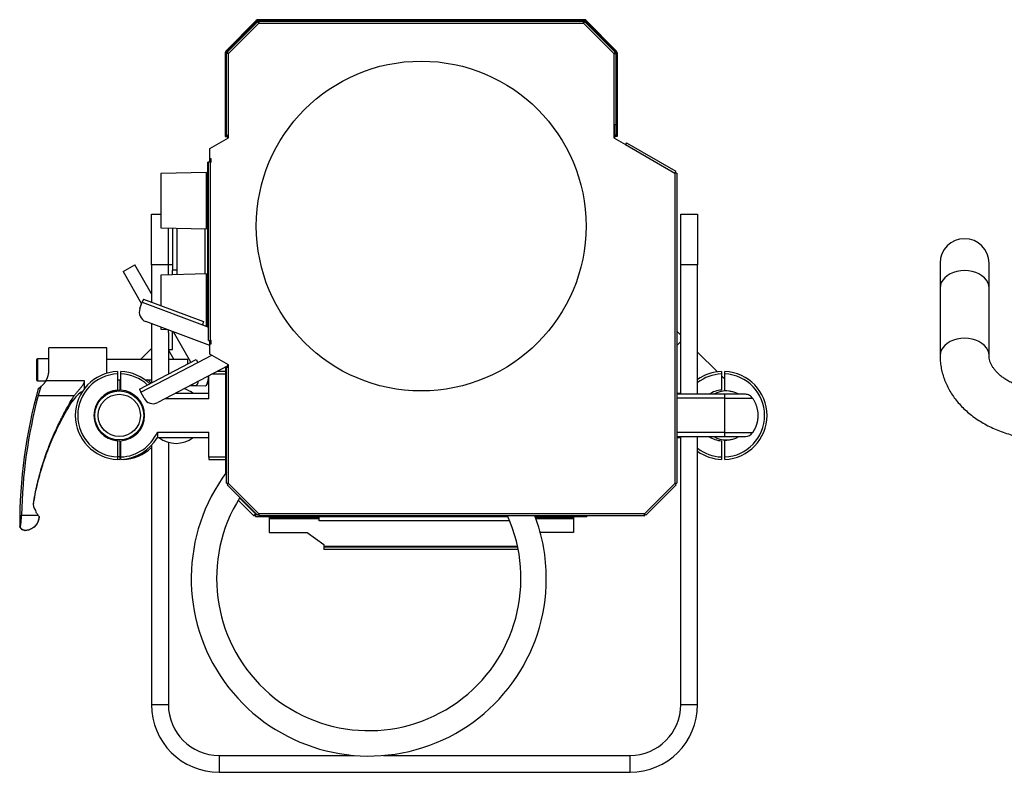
# Model space of a CAD drawing. Header units: millimetres. Extents: x 101 to 1818, y 136 to 1912.
# Tile 8 of 10: x 101 to 683, y 1467 to 1912. Entities that reach past the tile are written whole.
import ezdxf

# ---------------------------------------------------------------- set-up
doc = ezdxf.new("R2010")
doc.units = ezdxf.units.MM

msp = doc.modelspace()

# ---------------------------------------------------------------- linework, layer by layer
at = {"color": 7, "linetype": 'Continuous', "lineweight": 25}
for p, q in [((240.42, 1911.05), (222.66, 1893.28)), ((222.84, 1892.71), (240.89, 1910.76)), ((240.63, 1910.54), (222.86, 1892.78)), ((223.17, 1892.47), (241.13, 1910.43)), ((240.79, 1910.68), (240.42, 1911.05)), ((240.65, 1910.52), (240.63, 1910.54)), ((241.78, 1909.88), (240.89, 1910.76)), ((241.96, 1910.95), (241.62, 1910.95)), ((241.62, 1910.95), (241.62, 1910.04)), ((434.13, 1911.6), (241.77, 1911.6)), ((241.77, 1911.6), (241.77, 1910.95)), ((433.94, 1911.2), (241.96, 1911.2)), ((241.96, 1909.95), (241.96, 1911.2)), ((242.03, 1910.8), (433.87, 1910.8)), ((433.94, 1909.95), (433.94, 1911.2)), ((434.28, 1910.95), (433.94, 1910.95)), ((434.12, 1909.88), (435.01, 1910.76)), ((434.13, 1911.6), (434.13, 1910.95)), ((434.28, 1910.04), (434.28, 1910.95)), ((434.77, 1910.43), (452.73, 1892.47)), ((453.06, 1892.71), (435.01, 1910.76)), ((435.11, 1910.68), (435.48, 1911.05)), ((435.27, 1910.54), (435.25, 1910.52)), ((453.04, 1892.78), (435.27, 1910.54)), ((435.48, 1911.05), (453.24, 1893.28)), ((224, 1891.6), (242, 1909.6)), ((241.96, 1909.95), (241.7, 1909.95)), ((242, 1909.6), (433.9, 1909.6)), ((433.9, 1909.6), (451.9, 1891.6)), ((434.2, 1909.95), (433.94, 1909.95)), ((222.66, 1893.28), (223.01, 1892.93)), ((223.73, 1891.82), (222.84, 1892.71)), ((222.86, 1892.78), (222.89, 1892.75)), ((452.17, 1891.82), (453.06, 1892.71)), ((453.24, 1893.28), (452.89, 1892.93)), ((453.01, 1892.75), (453.04, 1892.78)), ((222.1, 1891.94), (222.1, 1842.6)), ((222.46, 1891.94), (222.1, 1891.94)), ((222.4, 1843.23), (222.4, 1891.64)), ((223.65, 1891.64), (222.4, 1891.64)), ((223.45, 1891.79), (222.45, 1891.79)), ((222.45, 1891.79), (222.45, 1891.64)), ((222.8, 1843.23), (222.8, 1891.58)), ((223.45, 1891.79), (223.45, 1891.64)), ((223.6, 1891.94), (223.48, 1891.94)), ((223.6, 1891.94), (223.6, 1891.64)), ((224, 1843.23), (224, 1891.6)), ((451.9, 1891.6), (451.9, 1849.73)), ((452.25, 1891.64), (453.5, 1891.64)), ((452.3, 1891.94), (452.3, 1891.64)), ((452.3, 1891.94), (452.42, 1891.94)), ((452.45, 1891.64), (452.45, 1891.79)), ((453.45, 1891.79), (452.45, 1891.79)), ((453.1, 1891.58), (453.1, 1849.73)), ((453.44, 1891.94), (453.8, 1891.94)), ((453.45, 1891.64), (453.45, 1891.79)), ((453.5, 1843.23), (453.5, 1891.64)), ((453.8, 1891.94), (453.8, 1842.6)), ((451.9, 1849.73), (451.9, 1841.73)), ((451.9, 1849.73), (453.1, 1849.73)), ((452.25, 1849.73), (452.25, 1841.76)), ((212.95, 1835.35), (224, 1841.73)), ((222.1, 1842.6), (223.6, 1842.6)), ((222.4, 1843.23), (222.8, 1843.23)), ((222.8, 1843.23), (224, 1843.23)), ((223.6, 1843.23), (223.6, 1842.6)), ((223.65, 1841.76), (223.65, 1843.23)), ((223.65, 1841.76), (224, 1841.76)), ((224, 1841.73), (224, 1843.23)), ((451.9, 1841.76), (452.25, 1841.76)), ((451.9, 1841.73), (458.83, 1837.73)), ((453.5, 1843.23), (452.25, 1843.23)), ((452.3, 1843.23), (452.3, 1842.6)), ((453.8, 1842.6), (452.3, 1842.6)), ((212.95, 1829.35), (212.95, 1835.35)), ((459.43, 1838.77), (458.83, 1837.73)), ((458.83, 1837.73), (487.95, 1820.92)), ((459.43, 1838.77), (488.55, 1821.96)), ((212.95, 1827.35), (212.95, 1829.35)), ((213.8, 1829.35), (212.95, 1829.35)), ((213.8, 1827.35), (213.8, 1829.35)), ((211.7, 1730.03), (211.7, 1827.35)), ((212.1, 1827.35), (211.7, 1827.35)), ((212.1, 1721.85), (212.1, 1827.35)), ((213.3, 1827.35), (212.1, 1827.35)), ((213.3, 1721.85), (213.3, 1827.35)), ((213.3, 1827.35), (213.8, 1827.35)), ((210.95, 1821.31), (183.95, 1820.6)), ((183.95, 1820.6), (183.95, 1804.6)), ((210.95, 1787.9), (210.95, 1821.31)), ((487.95, 1820.92), (488.55, 1821.96)), ((487.95, 1820.92), (487.95, 1637.45)), ((489.15, 1820.92), (487.95, 1820.92)), ((489.15, 1820.92), (489.15, 1637.48)), ((183.95, 1804.6), (183.95, 1788.6)), ((178.45, 1766.6), (178.45, 1796.6)), ((178.45, 1796.6), (183.95, 1796.6)), ((491.45, 1796.6), (501.45, 1796.6)), ((491.45, 1766.6), (491.45, 1796.6)), ((501.45, 1796.6), (501.45, 1766.6)), ((183.95, 1788.6), (210.95, 1787.9)), ((188.45, 1766.6), (188.45, 1788.48)), ((190.95, 1788.42), (190.95, 1763.6)), ((193.45, 1788.35), (193.45, 1763.6)), ((209.95, 1787.92), (209.95, 1761.28)), ((211.7, 1793.2), (210.95, 1793.2)), ((161.6, 1762.63), (168.52, 1766.63)), ((178.45, 1749.43), (168.52, 1766.63)), ((188.45, 1766.6), (178.45, 1766.6)), ((178.45, 1766.6), (178.45, 1744.65)), ((190.95, 1766.6), (188.45, 1766.6)), ((188.45, 1760.72), (188.45, 1766.6)), ((501.45, 1766.6), (491.45, 1766.6)), ((491.45, 1690.1), (491.45, 1766.6)), ((501.45, 1690.1), (501.45, 1766.6)), ((644.81, 1767.6), (644.81, 1752.96)), ((673.81, 1752.96), (673.81, 1767.6)), ((161.6, 1762.63), (172.61, 1743.55)), ((210.95, 1761.31), (183.95, 1760.6)), ((183.95, 1760.6), (183.95, 1744.6)), ((190.95, 1760.79), (190.95, 1763.6)), ((193.45, 1763.6), (190.95, 1763.6)), ((193.45, 1763.6), (193.45, 1760.85)), ((210.95, 1730.31), (210.95, 1761.31)), ((644.81, 1752.96), (644.81, 1712.96)), ((673.81, 1712.96), (673.81, 1752.96)), ((171.58, 1740.81), (172.99, 1744.56)), ((173.69, 1746.43), (172.99, 1744.56)), ((172.99, 1744.56), (208.56, 1731.21)), ((173.69, 1746.43), (209.27, 1733.08)), ((183.95, 1744.6), (183.95, 1742.58)), ((210.95, 1740.6), (211.7, 1740.6)), ((210.95, 1740), (211.7, 1740)), ((212.95, 1718.88), (175.09, 1733.09)), ((178.45, 1731.83), (178.45, 1696.83)), ((183.95, 1729.76), (183.95, 1728.6)), ((209.27, 1733.08), (208.56, 1731.21)), ((208.56, 1731.21), (212.1, 1729.88)), ((183.95, 1728.6), (187.28, 1728.52)), ((188.45, 1726.6), (188.45, 1728.08)), ((188.45, 1726.6), (188.45, 1702.07)), ((190.95, 1716.6), (190.95, 1727.14)), ((201.77, 1709.05), (191.43, 1726.96)), ((491.45, 1725.06), (489.15, 1727.36)), ((212.1, 1721.85), (213.3, 1721.85)), ((212.95, 1719.85), (212.95, 1721.85)), ((212.95, 1719.85), (213.8, 1719.85)), ((212.95, 1713.85), (212.95, 1719.85)), ((213.8, 1721.85), (213.3, 1721.85)), ((213.8, 1719.85), (213.8, 1721.85)), ((491.45, 1721.36), (489.15, 1719.06)), ((152.01, 1717.6), (117.79, 1717.6)), ((117.79, 1704.6), (117.79, 1717.6)), ((152.01, 1702.53), (152.01, 1717.6)), ((178.45, 1717.16), (171.89, 1710.6)), ((188.45, 1716.6), (190.95, 1716.6)), ((188.45, 1716.11), (191.63, 1710.6)), ((205.85, 1708.93), (214.04, 1713.22)), ((224, 1707.47), (212.95, 1713.85)), ((513.13, 1703.38), (501.45, 1715.06)), ((110.51, 1710.56), (110.51, 1704.6)), ((117.79, 1711.1), (111.06, 1711.1)), ((111.06, 1711.1), (111.06, 1704.6)), ((178.45, 1710.6), (152.01, 1710.6)), ((171.27, 1693.07), (204.92, 1710.71)), ((172.19, 1691.29), (205.85, 1708.93)), ((223.65, 1706.97), (182.15, 1685.22)), ((200.01, 1710.6), (188.45, 1710.6)), ((200.01, 1708.13), (200.01, 1710.6)), ((204.92, 1710.71), (205.85, 1708.93)), ((222.2, 1706.21), (222.2, 1703.6)), ((222.8, 1706.53), (222.8, 1705.97)), ((223.6, 1706.6), (222.94, 1706.6)), ((223.65, 1706.6), (223.6, 1706.6)), ((223.6, 1705.97), (223.6, 1706.6)), ((223.65, 1705.97), (223.65, 1707.44)), ((224, 1707.44), (223.65, 1707.44)), ((224, 1705.97), (224, 1707.47)), ((110.51, 1704.6), (110.51, 1698.65)), ((111.06, 1704.6), (111.06, 1698.1)), ((158.4, 1703.58), (158.4, 1702.15)), ((158.4, 1702.15), (158.4, 1692.57)), ((160.4, 1702.15), (160.4, 1703.58)), ((160.4, 1692.57), (160.4, 1702.15)), ((212.4, 1687.44), (212.4, 1701.08)), ((214.49, 1702.17), (222.4, 1702.17)), ((222.4, 1703.6), (217.22, 1703.6)), ((222.4, 1643.49), (222.4, 1705.97)), ((222.8, 1705.97), (222.4, 1705.97)), ((222.8, 1637.48), (222.8, 1705.97)), ((224, 1705.97), (222.8, 1705.97)), ((224, 1637.45), (224, 1705.97)), ((515.5, 1703.58), (515.5, 1702.15)), ((515.5, 1702.15), (515.5, 1692.57)), ((517.5, 1699.01), (515.5, 1701.01)), ((517.5, 1702.15), (517.5, 1703.58)), ((517.5, 1692.57), (517.5, 1702.15)), ((111.06, 1698.1), (116.02, 1698.1)), ((116.07, 1698.2), (138.68, 1698.2)), ((138.68, 1698.2), (138.68, 1693.31)), ((158.4, 1698.6), (160.4, 1698.6)), ((159.89, 1698.6), (159.7, 1698.41)), ((159.7, 1698.6), (159.7, 1692.57)), ((174.73, 1698.6), (178.45, 1698.6)), ((201.7, 1695.32), (202.12, 1695.31)), ((202.19, 1695.31), (204.78, 1695.25)), ((204.78, 1695.25), (210.36, 1695.14)), ((211.46, 1696.47), (212.4, 1696.45)), ((111.44, 1689.41), (132.88, 1689.41)), ((137.37, 1691.6), (137.49, 1691.6)), ((171.27, 1693.07), (172.19, 1691.29)), ((174.05, 1687.75), (172.19, 1691.29)), ((212.4, 1690.6), (192.42, 1690.6)), ((491.45, 1690.6), (489.15, 1690.6)), ((517.35, 1690.1), (489.15, 1690.1)), ((529.74, 1690.1), (517.35, 1690.1)), ((517.35, 1690.1), (517.35, 1687.78)), ((131.36, 1687.21), (131.36, 1685.67)), ((212.4, 1687.44), (186.38, 1687.44)), ((517.35, 1687.78), (489.15, 1687.78)), ((517.35, 1687.78), (533.96, 1687.78)), ((169.65, 1667.35), (172.37, 1670.07)), ((181.92, 1667.77), (212.4, 1667.77)), ((181.92, 1667.77), (181.92, 1664.6)), ((212.4, 1653.03), (212.4, 1667.77)), ((517.35, 1667.43), (489.15, 1667.43)), ((517.35, 1667.43), (533.96, 1667.43)), ((158.4, 1662.64), (158.4, 1653.05)), ((159.7, 1662.64), (159.7, 1653.05)), ((160.4, 1653.05), (160.4, 1662.64)), ((178.45, 1659.91), (178.45, 1506.6)), ((181.92, 1664.6), (212.4, 1664.6)), ((188.45, 1661.74), (188.45, 1506.6)), ((489.15, 1665.1), (517.35, 1665.1)), ((489.15, 1664.6), (491.45, 1664.6)), ((491.45, 1506.6), (491.45, 1665.1)), ((501.45, 1506.6), (501.45, 1665.1)), ((515.5, 1662.64), (515.5, 1653.05)), ((517.35, 1665.1), (529.74, 1665.1)), ((517.5, 1653.05), (517.5, 1662.64)), ((159.7, 1653.05), (158.4, 1653.14)), ((158.4, 1653.05), (158.4, 1651.62)), ((158.4, 1651.7), (159.7, 1651.62)), ((159.7, 1653.05), (159.7, 1651.62)), ((160.4, 1651.62), (160.4, 1653.05)), ((161.7, 1651.62), (161.7, 1651.7)), ((222.4, 1653.03), (212.4, 1653.03)), ((212.4, 1653.03), (212.4, 1651.6)), ((212.4, 1651.6), (222.4, 1651.6)), ((515.5, 1653.05), (515.5, 1651.62)), ((517.5, 1651.62), (517.5, 1653.05)), ((241.13, 1618.62), (223.17, 1636.59)), ((242, 1619.45), (224, 1637.45)), ((487.95, 1637.45), (469.95, 1619.45)), ((488.78, 1636.59), (470.82, 1618.62)), ((108.7, 1625.46), (109.39, 1629.27)), ((108.7, 1625.81), (108.7, 1625.46)), ((238.89, 1618.3), (229.73, 1627.46)), ((240, 1619.45), (230.59, 1628.86)), ((239.78, 1619.18), (238.89, 1618.3)), ((239.77, 1619.1), (239.77, 1618.3)), ((239.77, 1619.1), (239.96, 1619.1)), ((239.96, 1619.1), (239.96, 1617.85)), ((240, 1619.45), (240.3, 1619.45)), ((469.95, 1619.45), (242, 1619.45)), ((101.59, 1618.6), (111.38, 1618.6)), ((111.87, 1616.28), (112, 1617)), ((111.87, 1616.72), (111.87, 1616.28)), ((112, 1617.45), (112, 1617)), ((112.01, 1617.07), (112.01, 1617.53)), ((239.77, 1618.3), (239.96, 1618.3)), ((239.96, 1617.85), (389.17, 1617.85)), ((469.92, 1618.25), (242.03, 1618.25)), ((247.95, 1617.85), (247.95, 1616.8)), ((269.7, 1616.8), (247.95, 1616.8)), ((247.95, 1616.8), (247.95, 1616.4)), ((277.7, 1616.4), (247.95, 1616.4)), ((247.95, 1616.4), (247.95, 1608.3)), ((269.7, 1616.8), (269.7, 1617.85)), ((277.7, 1616.8), (269.7, 1616.8)), ((277.7, 1616.8), (277.7, 1617.85)), ((277.7, 1616.4), (277.7, 1616.8)), ((277.7, 1615.3), (277.7, 1616.4)), ((390.26, 1615.3), (277.7, 1615.3)), ((405.37, 1617.85), (435.94, 1617.85)), ((406.2, 1616.8), (405.75, 1616.8)), ((427.95, 1616.4), (405.89, 1616.4)), ((406.2, 1616.8), (406.2, 1617.85)), ((427.95, 1616.8), (406.2, 1616.8)), ((427.95, 1617.85), (427.95, 1616.8)), ((427.95, 1616.8), (427.95, 1616.4)), ((427.95, 1616.4), (427.95, 1608.3)), ((435.94, 1618.25), (435.94, 1617.85)), ((103.59, 1609.61), (103.81, 1609.6)), ((247.95, 1608.3), (270.45, 1608.3)), ((270.45, 1608.3), (280.45, 1601.3)), ((427.95, 1608.3), (408.41, 1608.3)), ((280.45, 1601.3), (280.45, 1600.2)), ((280.45, 1600.2), (280.45, 1599.8)), ((394.93, 1600.2), (280.45, 1600.2)), ((395.02, 1599.8), (280.45, 1599.8)), ((280.45, 1599.8), (280.45, 1598.3)), ((395.32, 1598.3), (280.45, 1598.3)), ((178.45, 1506.6), (188.45, 1506.6)), ((491.45, 1506.6), (501.45, 1506.6)), ((218.45, 1476.6), (218.45, 1466.6)), ((218.45, 1476.6), (298.24, 1476.6)), ((315.67, 1476.6), (461.45, 1476.6)), ((461.45, 1466.6), (461.45, 1476.6)), ((218.45, 1466.6), (461.45, 1466.6))]:
    msp.add_line(p, q, dxfattribs=at)
at = {"color": 7, "linetype": 'Continuous', "lineweight": 25, "flags": 128}
for points in [[(673.81, 1752.96), (673.63, 1754.56), (673.1, 1756.13), (672.23, 1757.61), (671.04, 1758.98), (669.56, 1760.21), (667.83, 1761.25), (665.89, 1762.09), (663.79, 1762.71), (661.58, 1763.08), (659.31, 1763.21), (657.04, 1763.08), (654.83, 1762.71), (652.73, 1762.09), (650.79, 1761.25), (649.06, 1760.21), (647.58, 1758.98), (646.39, 1757.61), (645.52, 1756.13), (644.99, 1754.56), (644.81, 1752.96)], [(673.81, 1713), (673.63, 1714.56), (673.1, 1716.13), (672.23, 1717.61), (671.04, 1718.98), (669.56, 1720.21), (667.83, 1721.25), (665.89, 1722.09), (663.79, 1722.71), (661.58, 1723.08), (659.31, 1723.21), (657.04, 1723.08), (654.83, 1722.71), (652.73, 1722.09), (650.79, 1721.25), (649.06, 1720.21), (647.58, 1718.98), (646.39, 1717.61), (645.52, 1716.13), (644.99, 1714.56), (644.81, 1712.96), (644.81, 1712.96)], [(210.36, 1695.14), (210.48, 1695.15), (210.9, 1695.43), (211.29, 1696.06), (211.64, 1697.01), (211.92, 1698.21), (212.11, 1699.61), (212.21, 1700.98)], [(178.29, 1696.75), (176.82, 1698), (176.03, 1698.6)], [(201.51, 1695.37), (201.66, 1695.32), (201.93, 1695.38)], [(201.77, 1695.51), (201.89, 1695.41), (202.3, 1695.32), (202.72, 1695.6), (203.1, 1696.2)], [(204.78, 1695.25), (204.9, 1695.27), (205.32, 1695.54), (205.71, 1696.17), (206.06, 1697.12), (206.24, 1697.85)], [(204.78, 1695.25), (204.9, 1695.27), (205.32, 1695.54), (205.71, 1696.17), (206.06, 1697.12), (206.24, 1697.85)], [(517.5, 1692.57), (519.85, 1692.22), (521.33, 1691.8)], [(521.33, 1663.4), (519.85, 1662.98), (517.5, 1662.64)], [(109.35, 1622.33), (109.79, 1621.36), (110.14, 1620.6)], [(110.6, 1619.77), (111.04, 1619.12), (111.38, 1618.6)], [(239.71, 1619.11), (239.73, 1619.1), (239.77, 1619.1)]]:
    msp.add_lwpolyline(points, dxfattribs=at)
at = {"color": 7, "linetype": 'Continuous', "lineweight": 25}
for centre, radius in [((337.95, 1789.6), 97.5), ((159.4, 1677.6), 14.5), ((159.4, 1677.6), 12.5)]:
    msp.add_circle(centre, radius, dxfattribs=at)
for centre, radius, start, end in [((241.77, 1909.7), 1.9, 90, 135), ((241.62, 1909.55), 1.4, 90, 135), ((434.13, 1909.7), 1.9, 45, 90), ((434.28, 1909.55), 1.4, 45, 90), ((242.53, 1908.55), 1.4, 112.09541, 119.65989), ((433.37, 1908.55), 1.4, 60.30604, 67.86359), ((224, 1891.94), 1.9, 135, 180), ((223.85, 1891.79), 1.4, 135, 180), ((452.05, 1891.79), 1.4, 0, 45), ((451.9, 1891.94), 1.9, 0, 45), ((223.85, 1891.79), 0.4, 143.77177, 180), ((225.05, 1891.07), 1.4, 150.30604, 157.86359), ((450.85, 1891.07), 1.4, 21.12224, 29.65989), ((452.05, 1891.79), 0.4, 0, 36.22823), ((223.25, 1841.76), 0.4, 300, 0), ((452.65, 1841.76), 0.4, 180, 240), ((209.55, 1793.2), 2.9, 42.15096, 61.13427), ((659.31, 1767.6), 14.5, 0, 180), ((177.2, 1738.71), 6, 159.43, 249.43), ((209.55, 1740), 2.9, 298.86573, 317.84904), ((111.06, 1710.56), 0.545, 90, 180), ((223.25, 1707.44), 0.4, 0, 60), ((159.4, 1677.6), 26, 92.20423, 267.79577), ((159.4, 1677.6), 24.57, 92.33246, 267.66754), ((159.4, 1677.6), 26, 46.01498, 87.79577), ((159.4, 1677.6), 24.57, 47.12393, 87.66754), ((516.5, 1677.6), 26, 92.20423, 125.36943), ((516.5, 1677.6), 24.57, 92.33246, 127.77068), ((516.5, 1677.6), 26, 0, 87.79577), ((516.5, 1677.6), 24.57, 272.33246, 87.66754), ((111.06, 1698.65), 0.545, 180, 270), ((400.66, 1613.08), 300.15, 164.44055, 180.21993), ((400.66, 1613.08), 299.12, 165.21627, 178.94261), ((159.4, 1677.6), 15, 93.82255, 266.17745), ((160.7, 1677.6), 15, 93.82255, 114.93176), ((159.4, 1677.6), 15, 273.82255, 86.17745), ((193, 1677.6), 16.5, 51.98772, 73.24271), ((516.5, 1677.6), 15, 93.82255, 123.55731), ((518.4, 1677.6), 14.5, 59.54969, 120.45031), ((179.36, 1690.54), 6, 207.65969, 297.65969), ((516.5, 1677.6), 26, 272.20423, 0), ((159.4, 1677.6), 24.57, 272.33246, 336.40241), ((529.74, 1670.1), 5, 270.0573, 327.69709), ((529.75, 1670.1), 5, 269.9427, 327.6358), ((160.7, 1677.6), 15, 245.06824, 266.17745), ((159.4, 1677.6), 26, 272.20423, 330), ((193, 1677.6), 16.5, 231.98772, 308.01228), ((516.5, 1677.6), 15, 236.44269, 266.17745), ((518.4, 1677.6), 14.5, 239.54969, 300.45031), ((160.7, 1677.6), 26, 272.20423, 313.05439), ((516.5, 1677.6), 24.57, 232.22932, 267.66754), ((516.5, 1677.6), 26, 234.63057, 267.79577), ((306.96, 1581.24), 105, 143.2716, 0), ((486.85, 1637.98), 1.4, 331.81387, 337.83444), ((306.96, 1581.24), 90, 147.91152, 24.28327), ((103.81, 1617.8), 8.2, 307.98979, 349.30655), ((111.61, 1617.07), 0.4, 349.30655, 0), ((239.77, 1619.5), 1.2, 236.42862, 270), ((306.96, 1581.24), 105, 0, 20.64021), ((103.81, 1613.1), 3.5, 199.59905, 240.75026), ((218.45, 1506.6), 40, 180, 270), ((218.45, 1506.6), 30, 180, 270), ((461.45, 1506.6), 40, 270, 0), ((461.45, 1506.6), 30, 270, 0)]:
    msp.add_arc(centre, radius, start, end, dxfattribs=at)
for points, knots in [([(241.86, 1909.75), (241.76, 1909.85), (241.52, 1910.1), (241.19, 1910.43), (240.94, 1910.7), (240.91, 1910.74), (240.89, 1910.76)], [0, 0, 0, 0, 0.180565, 0.45371, 0.726855, 1, 1, 1, 1]), ([(242, 1909.6), (241.89, 1909.71), (241.77, 1909.82), (241.57, 1910.02), (241.47, 1910.12), (241.31, 1910.27), (241.25, 1910.33), (241.16, 1910.41), (241.13, 1910.43), (241.13, 1910.43)], [0, 0, 0, 0, 0.25, 0.25, 0.5, 0.5, 0.75, 0.75, 1, 1, 1, 1]), ([(241.96, 1911.2), (241.97, 1911.18), (241.97, 1911.13), (241.98, 1910.76), (241.99, 1910.31), (241.99, 1909.97), (242, 1909.85)], [0, 0, 0, 0, 0.277447, 0.554895, 0.832342, 1, 1, 1, 1]), ([(242.03, 1910.8), (242.02, 1910.8), (242.02, 1910.77), (242.02, 1910.65), (242.01, 1910.56), (242.01, 1910.34), (242.01, 1910.21), (242, 1909.92), (242, 1909.76), (242, 1909.6)], [0, 0, 0, 0, 0.25, 0.25, 0.5, 0.5, 0.75, 0.75, 1, 1, 1, 1]), ([(433.9, 1909.6), (433.9, 1909.76), (433.9, 1909.92), (433.89, 1910.21), (433.89, 1910.34), (433.89, 1910.56), (433.88, 1910.65), (433.88, 1910.77), (433.88, 1910.8), (433.87, 1910.8)], [0, 0, 0, 0, 0.25, 0.25, 0.5, 0.5, 0.75, 0.75, 1, 1, 1, 1]), ([(433.94, 1911.2), (433.93, 1911.18), (433.93, 1911.13), (433.92, 1910.76), (433.91, 1910.31), (433.91, 1909.97), (433.9, 1909.84)], [0, 0, 0, 0, 0.277368, 0.554737, 0.832105, 1, 1, 1, 1]), ([(434.77, 1910.43), (434.76, 1910.43), (434.74, 1910.41), (434.65, 1910.33), (434.59, 1910.27), (434.43, 1910.12), (434.33, 1910.02), (434.12, 1909.82), (434.01, 1909.71), (433.9, 1909.6)], [0, 0, 0, 0, 0.25, 0.25, 0.5, 0.5, 0.75, 0.75, 1, 1, 1, 1]), ([(434.05, 1909.75), (434.14, 1909.85), (434.38, 1910.1), (434.7, 1910.43), (434.96, 1910.7), (434.99, 1910.74), (435.01, 1910.76)], [0, 0, 0, 0, 0.179443, 0.452962, 0.726481, 1, 1, 1, 1]), ([(222.84, 1892.71), (222.86, 1892.69), (222.9, 1892.66), (223.17, 1892.41), (223.5, 1892.09), (223.75, 1891.84), (223.85, 1891.75)], [0, 0, 0, 0, 0.273519, 0.547038, 0.820557, 1, 1, 1, 1]), ([(453.06, 1892.71), (453.04, 1892.69), (453, 1892.66), (452.73, 1892.41), (452.4, 1892.08), (452.15, 1891.84), (452.05, 1891.75)], [0, 0, 0, 0, 0.273145, 0.54629, 0.819435, 1, 1, 1, 1]), ([(223.76, 1891.61), (223.63, 1891.61), (223.3, 1891.61), (222.84, 1891.62), (222.47, 1891.63), (222.42, 1891.64), (222.4, 1891.64)], [0, 0, 0, 0, 0.167895, 0.445263, 0.722632, 1, 1, 1, 1]), ([(224, 1891.6), (223.84, 1891.6), (223.69, 1891.6), (223.4, 1891.59), (223.26, 1891.59), (223.04, 1891.59), (222.95, 1891.59), (222.83, 1891.58), (222.8, 1891.58), (222.8, 1891.58)], [0, 0, 0, 0, 0.25, 0.25, 0.5, 0.5, 0.75, 0.75, 1, 1, 1, 1]), ([(223.17, 1892.47), (223.17, 1892.47), (223.19, 1892.44), (223.27, 1892.36), (223.33, 1892.29), (223.49, 1892.13), (223.58, 1892.04), (223.78, 1891.83), (223.89, 1891.72), (224, 1891.6)], [0, 0, 0, 0, 0.25, 0.25, 0.5, 0.5, 0.75, 0.75, 1, 1, 1, 1]), ([(451.9, 1891.6), (452.01, 1891.72), (452.12, 1891.83), (452.32, 1892.04), (452.41, 1892.13), (452.57, 1892.29), (452.63, 1892.36), (452.71, 1892.44), (452.73, 1892.47), (452.73, 1892.47)], [0, 0, 0, 0, 0.25, 0.25, 0.5, 0.5, 0.75, 0.75, 1, 1, 1, 1]), ([(453.1, 1891.58), (453.1, 1891.58), (453.07, 1891.58), (452.95, 1891.59), (452.86, 1891.59), (452.64, 1891.59), (452.5, 1891.59), (452.21, 1891.6), (452.06, 1891.6), (451.9, 1891.6)], [0, 0, 0, 0, 0.25, 0.25, 0.5, 0.5, 0.75, 0.75, 1, 1, 1, 1]), ([(452.09, 1891.61), (452.23, 1891.61), (452.59, 1891.61), (453.06, 1891.62), (453.43, 1891.63), (453.48, 1891.64), (453.5, 1891.64)], [0, 0, 0, 0, 0.188433, 0.458955, 0.729478, 1, 1, 1, 1]), ([(452.13, 1891.62), (452.14, 1891.62), (452.18, 1891.62), (452.23, 1891.63), (452.24, 1891.64), (452.25, 1891.64)], [0, 0, 0, 0, 0.058825, 0.529412, 1, 1, 1, 1]), ([(644.81, 1712.96), (644.82, 1712.18), (644.86, 1710.23), (645.19, 1707.11), (645.87, 1703.63), (646.85, 1700.2), (648.14, 1696.85), (649.72, 1693.57), (651.59, 1690.39), (653.75, 1687.32), (656.19, 1684.38), (658.9, 1681.57), (661.87, 1678.91), (665.08, 1676.42), (668.51, 1674.12), (672.16, 1672), (675.99, 1670.1), (679.99, 1668.41), (684.14, 1666.94), (688.4, 1665.7), (692.77, 1664.7), (697.21, 1663.93), (701.71, 1663.4), (705.75, 1663.14), (708.29, 1663.11), (709.31, 1663.1)], [0, 0, 0, 0, 0.028063, 0.070488, 0.112912, 0.155438, 0.198169, 0.241193, 0.284581, 0.32838, 0.372613, 0.417275, 0.462337, 0.507748, 0.553446, 0.599362, 0.645433, 0.691601, 0.737824, 0.784061, 0.830296, 0.876522, 0.922739, 0.968953, 1, 1, 1, 1]), ([(709.31, 1692.1), (708.76, 1692.11), (707.09, 1692.12), (704.33, 1692.29), (701.07, 1692.68), (697.89, 1693.26), (694.82, 1694.01), (691.89, 1694.93), (689.12, 1696.01), (686.55, 1697.21), (684.19, 1698.53), (682.06, 1699.95), (680.17, 1701.43), (678.53, 1702.96), (677.15, 1704.51), (676.02, 1706.07), (675.12, 1707.62), (674.46, 1709.16), (674.01, 1710.71), (673.83, 1711.97), (673.81, 1712.73), (673.81, 1712.96)], [0, 0, 0, 0, 0.0272, 0.081593, 0.135938, 0.190178, 0.24428, 0.298216, 0.351973, 0.405554, 0.458993, 0.512356, 0.565735, 0.619284, 0.673256, 0.728031, 0.784165, 0.842461, 0.904075, 0.970556, 1, 1, 1, 1]), ([(116.07, 1698.2), (116.13, 1698.3), (116.24, 1698.49), (116.39, 1698.78), (116.54, 1699.07), (116.67, 1699.37), (116.8, 1699.67), (116.92, 1699.97), (117.04, 1700.27), (117.14, 1700.58), (117.24, 1700.88), (117.35, 1701.27), (117.47, 1701.75), (117.59, 1702.32), (117.68, 1702.89), (117.74, 1703.46), (117.78, 1704.03), (117.79, 1704.41), (117.79, 1704.6)], [0, 0, 0, 0, 0.052682, 0.104704, 0.156085, 0.206842, 0.256993, 0.306559, 0.35556, 0.404016, 0.451948, 0.499381, 0.584751, 0.669148, 0.752718, 0.835613, 0.917988, 1, 1, 1, 1]), ([(113.09, 1694.69), (113.04, 1694.56), (112.94, 1694.29), (112.8, 1693.89), (112.66, 1693.48), (112.52, 1693.08), (112.39, 1692.67), (112.26, 1692.26), (112.14, 1691.86), (112.01, 1691.45), (111.89, 1691.04), (111.77, 1690.63), (111.66, 1690.22), (111.55, 1689.82), (111.48, 1689.55), (111.44, 1689.41)], [0, 0, 0, 0, 0.079028, 0.157695, 0.236004, 0.313958, 0.391559, 0.468811, 0.545715, 0.622274, 0.698491, 0.77437, 0.849912, 0.925121, 1, 1, 1, 1]), ([(111.51, 1693.59), (111.58, 1693.62), (111.71, 1693.68), (112.63, 1694.35), (113.09, 1694.69)], [0, 0, 0, 0, 0.500115, 1, 1, 1, 1]), ([(116.07, 1698.2), (116.02, 1698.12), (115.92, 1697.94), (115.76, 1697.69), (115.6, 1697.44), (115.43, 1697.19), (115.25, 1696.95), (115.02, 1696.64), (114.72, 1696.28), (114.34, 1695.86), (113.94, 1695.45), (113.53, 1695.06), (113.23, 1694.81), (113.09, 1694.69)], [0, 0, 0, 0, 0.067531, 0.134625, 0.201326, 0.267677, 0.333725, 0.399514, 0.52024, 0.640369, 0.760182, 0.879964, 1, 1, 1, 1]), ([(138.68, 1698.2), (138.68, 1698.14), (138.68, 1698.03), (138.67, 1697.86), (138.64, 1697.68), (138.61, 1697.51), (138.57, 1697.33), (138.52, 1697.15), (138.46, 1696.97), (138.39, 1696.79), (138.31, 1696.6), (138.22, 1696.41), (138.13, 1696.22), (138.02, 1696.02), (137.85, 1695.72), (137.59, 1695.31), (137.22, 1694.78), (136.8, 1694.23), (136.32, 1693.63), (135.81, 1693), (135.25, 1692.34), (134.67, 1691.65), (134.08, 1690.93), (133.48, 1690.19), (133.08, 1689.67), (132.88, 1689.41)], [0, 0, 0, 0, 0.01775, 0.035557, 0.05348, 0.071574, 0.089896, 0.1085, 0.127436, 0.146754, 0.1665, 0.186717, 0.207445, 0.228723, 0.250587, 0.307775, 0.368287, 0.432529, 0.50084, 0.578092, 0.657524, 0.739299, 0.823558, 0.910423, 1, 1, 1, 1]), ([(137.66, 1691.83), (136.62, 1691.1), (134.17, 1689.41), (132.38, 1687.03), (131.36, 1685.67)], [0, 0, 0, 0, 0.428534, 1, 1, 1, 1]), ([(131.36, 1687.21), (131.45, 1687.36), (131.64, 1687.66), (131.94, 1688.1), (132.24, 1688.54), (132.56, 1688.98), (132.77, 1689.27), (132.88, 1689.41)], [0, 0, 0, 0, 0.198865, 0.39823, 0.598162, 0.798729, 1, 1, 1, 1]), ([(533.97, 1687.77), (533.72, 1688.11), (533.22, 1688.79), (532.18, 1689.53), (531, 1689.97), (530.16, 1690.15), (529.74, 1690.1), (529.74, 1690.1)], [0, 0, 0, 0, 0.2498018, 0.4996036, 0.7494054, 0.9992073, 1, 1, 1, 1]), ([(108.7, 1625.81), (108.77, 1626.23), (108.9, 1627.05), (109.12, 1628.29), (109.34, 1629.52), (109.57, 1630.75), (109.81, 1631.98), (110.06, 1633.21), (110.32, 1634.44), (110.59, 1635.67), (110.87, 1636.89), (111.16, 1638.11), (111.45, 1639.33), (111.76, 1640.55), (112.08, 1641.77), (112.41, 1642.98), (112.74, 1644.2), (113.09, 1645.41), (113.45, 1646.62), (113.81, 1647.83), (114.19, 1649.03), (114.57, 1650.24), (114.96, 1651.44), (115.37, 1652.64), (115.78, 1653.84), (116.2, 1655.04), (116.64, 1656.23), (117.41, 1658.31), (118.55, 1661.26), (120.13, 1665.06), (121.81, 1668.85), (123.41, 1672.23), (124.91, 1675.26), (126.33, 1678.01), (127.88, 1680.92), (129.56, 1684.02), (130.75, 1686.12), (131.36, 1687.21)], [0, 0, 0, 0, 0.019054, 0.038105, 0.057156, 0.076207, 0.095259, 0.114314, 0.133373, 0.152436, 0.171505, 0.190582, 0.209667, 0.228761, 0.247866, 0.266982, 0.286112, 0.305255, 0.324414, 0.343589, 0.362781, 0.381991, 0.401222, 0.420473, 0.439746, 0.459042, 0.478362, 0.497708, 0.559923, 0.622497, 0.685465, 0.748861, 0.792605, 0.839583, 0.889804, 0.943274, 1, 1, 1, 1]), ([(110.22, 1633.48), (110.48, 1634.68), (111.11, 1637.65), (112.29, 1642.2), (113.69, 1647.02), (115.12, 1651.44), (116.72, 1655.95), (118.6, 1660.79), (120.78, 1665.85), (123.26, 1671.13), (125.92, 1676.31), (128.69, 1681.27), (130.52, 1684.3), (131.36, 1685.67)], [0, 0, 0, 0, 0.065357, 0.160486, 0.249153, 0.331359, 0.407103, 0.502718, 0.606705, 0.698853, 0.812339, 0.914969, 1, 1, 1, 1]), ([(517.35, 1687.77), (517.35, 1687.66), (517.35, 1687.45), (517.35, 1687.11), (517.35, 1686.77), (517.35, 1686.43), (517.35, 1686.08), (517.35, 1685.73), (517.35, 1685.38), (517.35, 1685.02), (517.35, 1684.65), (517.35, 1684.28), (517.35, 1683.91), (517.35, 1683.54), (517.35, 1683.16), (517.35, 1682.78), (517.35, 1682.39), (517.35, 1682.01), (517.35, 1681.62), (517.35, 1681.23), (517.35, 1680.84), (517.35, 1680.44), (517.35, 1680.05), (517.35, 1679.65), (517.35, 1679.25), (517.35, 1678.85), (517.35, 1678.45), (517.35, 1678.05), (517.35, 1677.65), (517.35, 1677.25), (517.35, 1676.85), (517.35, 1676.45), (517.35, 1675.93), (517.35, 1675.28), (517.35, 1674.52), (517.35, 1673.76), (517.35, 1673), (517.35, 1672.26), (517.35, 1671.53), (517.35, 1670.81), (517.35, 1670.1), (517.35, 1669.41), (517.35, 1668.73), (517.35, 1668.07), (517.35, 1667.65), (517.35, 1667.43)], [0, 0, 0, 0, 0.018431, 0.036862, 0.055293, 0.073724, 0.092155, 0.110586, 0.129017, 0.147449, 0.16588, 0.184311, 0.202742, 0.221173, 0.239604, 0.258035, 0.276466, 0.294897, 0.313328, 0.331759, 0.35019, 0.368621, 0.387052, 0.405484, 0.423915, 0.442346, 0.460777, 0.479208, 0.497639, 0.51607, 0.534501, 0.552932, 0.571363, 0.607083, 0.642803, 0.678522, 0.714242, 0.749962, 0.785682, 0.821401, 0.857121, 0.892841, 0.928561, 0.96428, 1, 1, 1, 1]), ([(533.97, 1667.43), (534.05, 1667.55), (534.21, 1667.77), (534.44, 1668.12), (534.66, 1668.48), (534.88, 1668.83), (535.08, 1669.2), (535.28, 1669.57), (535.47, 1669.94), (535.65, 1670.32), (535.82, 1670.7), (535.98, 1671.08), (536.13, 1671.47), (536.27, 1671.86), (536.4, 1672.26), (536.53, 1672.66), (536.64, 1673.06), (536.74, 1673.47), (536.84, 1673.87), (536.92, 1674.28), (537, 1674.69), (537.06, 1675.11), (537.12, 1675.52), (537.16, 1675.93), (537.2, 1676.35), (537.22, 1676.77), (537.24, 1677.19), (537.24, 1677.74), (537.23, 1678.44), (537.17, 1679.27), (537.07, 1680.1), (536.93, 1680.92), (536.75, 1681.74), (536.53, 1682.55), (536.28, 1683.34), (535.98, 1684.12), (535.65, 1684.89), (535.28, 1685.64), (534.88, 1686.37), (534.45, 1687.09), (534.13, 1687.54), (533.97, 1687.77)], [0, 0, 0, 0, 0.019231, 0.038463, 0.057694, 0.076926, 0.096157, 0.115389, 0.13462, 0.153852, 0.173083, 0.192315, 0.211546, 0.230778, 0.250009, 0.26924, 0.288472, 0.307703, 0.326935, 0.346166, 0.365398, 0.384629, 0.403861, 0.423092, 0.442324, 0.461555, 0.480786, 0.500018, 0.538478, 0.576938, 0.615398, 0.653859, 0.692319, 0.730779, 0.769239, 0.807699, 0.846159, 0.88462, 0.92308, 0.96154, 1, 1, 1, 1]), ([(517.35, 1667.43), (517.35, 1667.09), (517.35, 1666.42), (517.35, 1665.68), (517.35, 1665.2), (517.35, 1665.13), (517.35, 1665.1)], [0, 0, 0, 0, 0.250296, 0.500593, 0.750889, 1, 1, 1, 1]), ([(222.8, 1637.48), (222.8, 1637.48), (222.83, 1637.47), (222.95, 1637.47), (223.04, 1637.47), (223.26, 1637.46), (223.4, 1637.46), (223.69, 1637.46), (223.84, 1637.45), (224, 1637.45)], [0, 0, 0, 0, 0.25, 0.25, 0.5, 0.5, 0.75, 0.75, 1, 1, 1, 1]), ([(224, 1637.45), (223.89, 1637.34), (223.78, 1637.23), (223.58, 1637.02), (223.49, 1636.92), (223.33, 1636.76), (223.27, 1636.7), (223.19, 1636.61), (223.17, 1636.59), (223.17, 1636.59)], [0, 0, 0, 0, 0.25, 0.25, 0.5, 0.5, 0.75, 0.75, 1, 1, 1, 1]), ([(487.95, 1637.45), (488.11, 1637.45), (488.26, 1637.46), (488.55, 1637.46), (488.69, 1637.46), (488.91, 1637.47), (489, 1637.47), (489.12, 1637.47), (489.15, 1637.48), (489.15, 1637.48)], [0, 0, 0, 0, 0.25, 0.25, 0.5, 0.5, 0.75, 0.75, 1, 1, 1, 1]), ([(488.78, 1636.59), (488.78, 1636.59), (488.76, 1636.61), (488.68, 1636.7), (488.62, 1636.76), (488.46, 1636.92), (488.37, 1637.02), (488.17, 1637.23), (488.06, 1637.34), (487.95, 1637.45)], [0, 0, 0, 0, 0.25, 0.25, 0.5, 0.5, 0.75, 0.75, 1, 1, 1, 1]), ([(109.35, 1622.33), (109.32, 1622.41), (109.25, 1622.56), (109.16, 1622.8), (109.07, 1623.04), (108.99, 1623.28), (108.93, 1623.53), (108.87, 1623.78), (108.8, 1624.09), (108.74, 1624.47), (108.7, 1624.92), (108.69, 1625.37), (108.7, 1625.66), (108.7, 1625.81)], [0, 0, 0, 0, 0.0713083, 0.142524, 0.2137349, 0.2850285, 0.356492, 0.4282123, 0.500275, 0.6258962, 0.7507487, 0.8752948, 1, 1, 1, 1]), ([(110.6, 1619.77), (110.56, 1619.84), (110.47, 1619.97), (110.35, 1620.18), (110.24, 1620.38), (110.17, 1620.53), (110.14, 1620.6)], [0, 0, 0, 0, 0.250128, 0.499896, 0.749716, 1, 1, 1, 1]), ([(238.89, 1618.3), (238.89, 1618.3), (238.92, 1618.33), (239.03, 1618.45), (239.11, 1618.53), (239.32, 1618.75), (239.44, 1618.87), (239.71, 1619.15), (239.85, 1619.3), (240, 1619.45)], [0, 0, 0, 0, 0.25, 0.25, 0.5, 0.5, 0.75, 0.75, 1, 1, 1, 1]), ([(240, 1619.45), (240, 1619.24), (239.99, 1619.03), (239.99, 1618.65), (239.98, 1618.47), (239.98, 1618.17), (239.98, 1618.05), (239.97, 1617.89), (239.97, 1617.85), (239.96, 1617.85)], [0, 0, 0, 0, 0.25, 0.25, 0.5, 0.5, 0.75, 0.75, 1, 1, 1, 1]), ([(241.13, 1618.62), (241.13, 1618.62), (241.16, 1618.64), (241.25, 1618.72), (241.31, 1618.78), (241.47, 1618.94), (241.57, 1619.03), (241.77, 1619.23), (241.89, 1619.34), (242, 1619.45)], [0, 0, 0, 0, 0.25, 0.25, 0.5, 0.5, 0.75, 0.75, 1, 1, 1, 1]), ([(242, 1619.45), (242, 1619.4), (242.01, 1619.35), (242.02, 1619.27), (242.02, 1619.25), (242.03, 1619.25)], [0, 0, 0, 0, 0.5, 0.5, 1, 1, 1, 1]), ([(242, 1619.45), (242, 1619.3), (242, 1619.14), (242.01, 1618.85), (242.01, 1618.72), (242.01, 1618.49), (242.02, 1618.4), (242.02, 1618.28), (242.02, 1618.25), (242.03, 1618.25)], [0, 0, 0, 0, 0.25, 0.25, 0.5, 0.5, 0.75, 0.75, 1, 1, 1, 1]), ([(469.92, 1618.25), (469.93, 1618.25), (469.93, 1618.28), (469.93, 1618.4), (469.94, 1618.49), (469.94, 1618.72), (469.94, 1618.85), (469.95, 1619.14), (469.95, 1619.3), (469.95, 1619.45)], [0, 0, 0, 0, 0.25, 0.25, 0.5, 0.5, 0.75, 0.75, 1, 1, 1, 1]), ([(469.95, 1619.45), (469.99, 1619.42), (470.03, 1619.38), (470.09, 1619.34), (470.11, 1619.33), (470.11, 1619.33)], [0, 0, 0, 0, 0.5, 0.5, 1, 1, 1, 1]), ([(469.95, 1619.45), (470.06, 1619.34), (470.17, 1619.23), (470.38, 1619.03), (470.48, 1618.94), (470.64, 1618.78), (470.7, 1618.72), (470.79, 1618.64), (470.81, 1618.62), (470.82, 1618.62)], [0, 0, 0, 0, 0.25, 0.25, 0.5, 0.5, 0.75, 0.75, 1, 1, 1, 1]), ([(100.87, 1611.35), (100.88, 1611.41), (100.91, 1611.53), (100.94, 1611.72), (100.97, 1611.92), (101, 1612.13), (101.04, 1612.34), (101.07, 1612.56), (101.13, 1612.97), (101.22, 1613.61), (101.33, 1614.52), (101.43, 1615.49), (101.49, 1616.33), (101.53, 1617.02), (101.56, 1617.54), (101.58, 1618.07), (101.58, 1618.43), (101.59, 1618.6)], [0, 0, 0, 0, 0.035742, 0.071417, 0.107065, 0.142726, 0.178437, 0.214239, 0.250169, 0.375254, 0.499635, 0.624311, 0.749016, 0.812058, 0.874749, 0.93732, 1, 1, 1, 1]), ([(111.87, 1616.72), (111.85, 1616.64), (111.82, 1616.47), (111.76, 1616.22), (111.7, 1615.97), (111.63, 1615.72), (111.55, 1615.47), (111.46, 1615.23), (111.36, 1614.98), (111.26, 1614.73), (111.15, 1614.49), (111.03, 1614.25), (110.9, 1614.01), (110.76, 1613.77), (110.4, 1613.18), (109.72, 1612.28), (108.68, 1611.31), (107.52, 1610.53), (106.62, 1610.13), (105.98, 1609.92), (105.64, 1609.83), (105.25, 1609.74), (104.81, 1609.67), (104.33, 1609.61), (103.99, 1609.61), (103.81, 1609.6)], [0, 0, 0, 0, 0.0175076, 0.0352705, 0.0533006, 0.0716096, 0.0902087, 0.1091089, 0.128321, 0.1478552, 0.1677215, 0.1879295, 0.2084885, 0.2294076, 0.2506953, 0.3678, 0.500581, 0.6163108, 0.7501508, 0.7799925, 0.8145505, 0.8538293, 0.8978315, 0.9465565, 1, 1, 1, 1]), ([(111.94, 1617.76), (111.95, 1617.74), (111.98, 1617.7), (112, 1617.63), (112.02, 1617.55), (112.01, 1617.49), (112, 1617.45)], [0, 0, 0, 0, 0.194812, 0.426403, 0.6948, 1, 1, 1, 1]), ([(435.92, 1618.25), (435.92, 1618.15), (435.93, 1617.91), (435.93, 1617.87), (435.94, 1617.85)], [0, 0, 0, 0, 0.445101, 1, 1, 1, 1]), ([(100.87, 1611.35), (100.8, 1611.45), (100.65, 1611.64), (100.55, 1611.85), (100.5, 1611.96), (100.51, 1611.93), (100.51, 1611.93)], [0, 0, 0, 0, 0.349555, 0.677541, 0.999863, 1, 1, 1, 1]), ([(103.81, 1609.6), (103.75, 1609.6), (103.63, 1609.61), (103.46, 1609.62), (103.29, 1609.64), (103.13, 1609.68), (102.97, 1609.71), (102.83, 1609.76), (102.69, 1609.81), (102.56, 1609.86), (102.43, 1609.91), (102.32, 1609.97), (102.15, 1610.06), (101.92, 1610.21), (101.66, 1610.41), (101.43, 1610.63), (101.22, 1610.86), (101.03, 1611.1), (100.93, 1611.27), (100.87, 1611.35)], [0, 0, 0, 0, 0.055292, 0.108617, 0.159972, 0.209354, 0.256762, 0.302196, 0.345654, 0.387138, 0.426648, 0.464185, 0.499751, 0.595808, 0.686758, 0.77262, 0.853424, 0.929203, 1, 1, 1, 1])]:
    msp.add_open_spline(points, degree=3, knots=knots, dxfattribs=at)
for points in [[(111.38, 1618.6), (111.57, 1618.32), (111.76, 1618.04), (111.94, 1617.76)], [(112, 1617.45), (111.96, 1617.21), (111.91, 1616.96), (111.87, 1616.72)]]:
    msp.add_open_spline(points, degree=3, dxfattribs=at)

doc.saveas('drawing.dxf')
